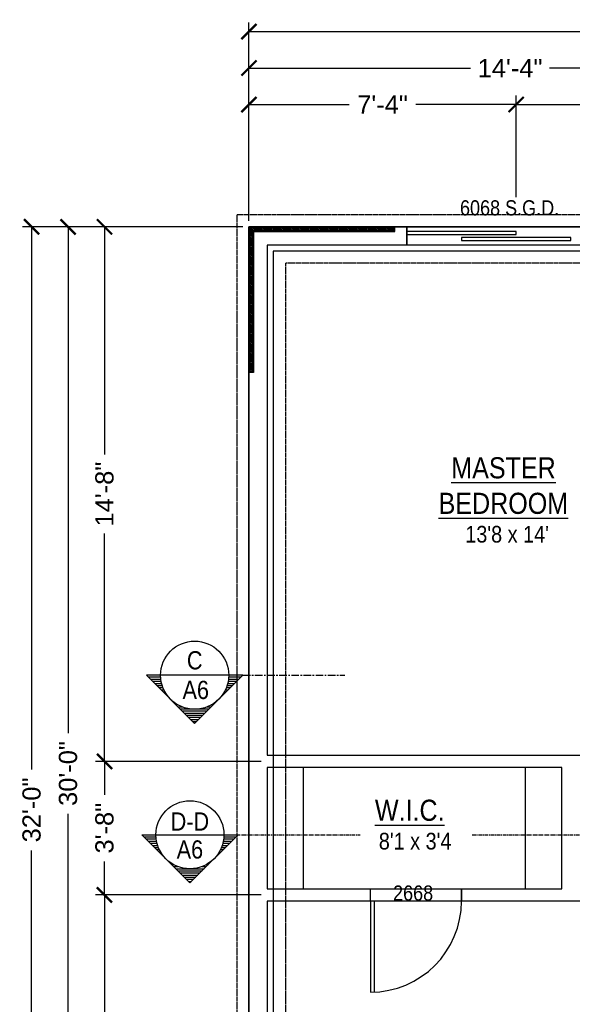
# Model space of a CAD drawing. Header units: millimetres. Extents: x -724 to 239, y -497 to 416.
# Tile 3 of 8: x -724 to -542, y 91 to 416. Entities that reach past the tile are written whole.
import ezdxf
from ezdxf.enums import TextEntityAlignment as Align

# ---------------------------------------------------------------- set-up
doc = ezdxf.new("R2010")
doc.units = ezdxf.units.MM
for name, pattern in [('CENTER', [2, 1.25, -0.25, 0.25, -0.25]), ('CENTERX2', [4, 2.5, -0.5, 0.5, -0.5]), ('xref-Bishop-Overland-08$0$DASHED2', [0.375, 0.25, -0.125])]:
    doc.linetypes.add(name, pattern=pattern)
for name, color, linetype in [('A-DIMS-1', 152, 'Continuous'), ('A-NOTE', 4, 'Continuous'), ('A-TEXT', 4, 'Continuous'), ('xref-Bishop-Overland-08$0$A-CASE-1', 3, 'Continuous'), ('xref-Bishop-Overland-08$0$A-FOOTPRINT', 5, 'Continuous'), ('xref-Bishop-Overland-08$0$A-HEADER', 30, 'Continuous'), ('xref-Bishop-Overland-08$0$A-OPENING', 1, 'Continuous'), ('xref-Bishop-Overland-08$0$A-WALL', 54, 'Continuous'), ('xref-Bishop-Overland-08$0$S-FOOTER', 9, 'xref-Bishop-Overland-08$0$DASHED2'), ('xref-Bishop-Overland-08$0$S-STEM-WALL', 8, 'Continuous')]:
    doc.layers.add(name, color=color, linetype=linetype)
doc.styles.get("Standard").update_dxf_attribs({"font": 'arial.ttf'})
doc.dimstyles.new('ARCHARR', dxfattribs={"dimscale": 32, "dimtxt": 0.1875, "dimasz": 0.15625, "dimexe": 0.09375, "dimexo": 0.0625, "dimgap": 0.09375, "dimtad": 0, "dimdec": 5, "dimzin": 3, "dimdsep": 46, "dimlunit": 4, "dimtxsty": 'Standard', "dimblk": 'ARCHTICK', "dimcen": 0.09375, "dimclrt": 4, "dimadec": 5, "dimazin": 0, "dimtfac": 0.75, "dimtdec": 5, "dimtix": 1, "dimtofl": 0, "dimtmove": 2, "dimatfit": 3, "dimldrblk": 'archarrow', "dimfxl": 1, "dimtolj": 1, "dimtzin": 3, "dimarcsym": 0})

# ---------------------------------------------------------------- blocks, each defined once
blk = doc.blocks.new('_ArchTick')
at = {"color": 0, "linetype": 'ByBlock', "const_width": 0.15}
blk.add_lwpolyline([(-0.5, -0.5), (0.5, 0.5)], dxfattribs=at)
blk = doc.blocks.new('*D112')
at = {"layer": 'A-DIMS-1', "color": 0, "lineweight": -2}
for p, q in [((-650.77, 347.37), (-711.34, 347.37)), ((-708.34, 347.37), (-708.34, 180.67)), ((-708.34, -12.63), (-708.34, 154.06)), ((-650.77, -12.63), (-711.34, -12.63))]:
    blk.add_line(p, q, dxfattribs=at)
at = {"layer": 'Defpoints', "color": 0}
for p in [(-708.34, 347.37), (-648.77, 347.37), (-648.77, -12.63)]:
    blk.add_point(p, dxfattribs=at)
at = {"layer": 'A-DIMS-1', "color": 0, "lineweight": -2, "xscale": 5, "yscale": 5, "zscale": 5}
for p, rotation in [((-708.34, 347.37), 90), ((-708.34, -12.63), 270)]:
    blk.add_blockref('_ArchTick', p, dxfattribs=dict(at, rotation=rotation))
at = {"layer": 'A-DIMS-1', "color": 4, "insert": (-708.34, 167.37), "char_height": 6, "attachment_point": 5, "rotation": 90}
blk.add_mtext('\\A1;30\'-0"', dxfattribs=at)
blk = doc.blocks.new('archarrow')
for p, q in [((0, 0), (-0.988, 0.858)), ((-0.086, 0), (-0.988, 0.757)), ((-0.172, 0), (-0.988, 0.659)), ((0, 0), (-1.739, 0)), ((-0.172, 0), (-0.988, -0.659)), ((-0.086, 0), (-0.988, -0.757)), ((0, 0), (-0.988, -0.858))]:
    blk.add_line(p, q)
blk = doc.blocks.new('*D114')
at = {"layer": 'A-DIMS-1', "color": 0, "lineweight": -2}
for p, q in [((-650.77, 347.37), (-723.34, 347.37)), ((-720.34, 347.37), (-720.34, 168.67)), ((-720.34, -36.63), (-720.34, 142.06)), ((-484.77, -36.63), (-723.34, -36.63))]:
    blk.add_line(p, q, dxfattribs=at)
at = {"layer": 'Defpoints', "color": 0}
for p in [(-648.77, 347.37), (-720.34, -36.63), (-482.77, -36.63)]:
    blk.add_point(p, dxfattribs=at)
at = {"layer": 'A-DIMS-1', "color": 0, "lineweight": -2, "xscale": 5, "yscale": 5, "zscale": 5}
for p, rotation in [((-720.34, 347.37), 90), ((-720.34, -36.63), 270)]:
    blk.add_blockref('_ArchTick', p, dxfattribs=dict(at, rotation=rotation))
at = {"layer": 'A-DIMS-1', "color": 4, "insert": (-720.34, 155.37), "char_height": 6, "attachment_point": 5, "rotation": 90}
blk.add_mtext('\\A1;32\'-0"', dxfattribs=at)
blk = doc.blocks.new('*D115')
at = {"layer": 'A-DIMS-1', "color": 0, "lineweight": -2}
for p, q in [((-644.77, 127.37), (-699.34, 127.37)), ((-696.34, 127.37), (-696.34, 70.39)), ((-696.34, -12.63), (-696.34, 44.34)), ((-650.77, -12.63), (-699.34, -12.63))]:
    blk.add_line(p, q, dxfattribs=at)
at = {"layer": 'Defpoints', "color": 0}
for p in [(-696.34, 127.37), (-642.77, 127.37), (-648.77, -12.63)]:
    blk.add_point(p, dxfattribs=at)
at = {"layer": 'A-DIMS-1', "color": 0, "lineweight": -2, "xscale": 5, "yscale": 5, "zscale": 5}
for p, rotation in [((-696.34, 127.37), 90), ((-696.34, -12.63), 270)]:
    blk.add_blockref('_ArchTick', p, dxfattribs=dict(at, rotation=rotation))
at = {"layer": 'A-DIMS-1', "color": 4, "insert": (-696.34, 57.37), "char_height": 6, "attachment_point": 5, "rotation": 90}
blk.add_mtext('\\A1;11\'-8"', dxfattribs=at)
blk = doc.blocks.new('*D116')
at = {"layer": 'A-DIMS-1', "color": 0, "lineweight": -2}
for p, q in [((-644.77, 171.37), (-699.34, 171.37)), ((-696.34, 171.37), (-696.34, 160.34)), ((-696.34, 127.37), (-696.34, 138.39)), ((-644.77, 127.37), (-699.34, 127.37))]:
    blk.add_line(p, q, dxfattribs=at)
at = {"layer": 'Defpoints', "color": 0}
for p in [(-696.34, 171.37), (-642.77, 171.37), (-642.77, 127.37)]:
    blk.add_point(p, dxfattribs=at)
at = {"layer": 'A-DIMS-1', "color": 0, "lineweight": -2, "xscale": 5, "yscale": 5, "zscale": 5}
for p, rotation in [((-696.34, 171.37), 90), ((-696.34, 127.37), 270)]:
    blk.add_blockref('_ArchTick', p, dxfattribs=dict(at, rotation=rotation))
at = {"layer": 'A-DIMS-1', "color": 4, "insert": (-696.34, 149.37), "char_height": 6, "attachment_point": 5, "rotation": 90}
blk.add_mtext('\\A1;3\'-8"', dxfattribs=at)
blk = doc.blocks.new('*D117')
at = {"layer": 'A-DIMS-1', "color": 0, "lineweight": -2}
for p, q in [((-650.77, 347.37), (-699.34, 347.37)), ((-696.34, 347.37), (-696.34, 272.39)), ((-696.34, 171.37), (-696.34, 246.34)), ((-644.77, 171.37), (-699.34, 171.37))]:
    blk.add_line(p, q, dxfattribs=at)
at = {"layer": 'Defpoints', "color": 0}
for p in [(-696.34, 347.37), (-648.77, 347.37), (-642.77, 171.37)]:
    blk.add_point(p, dxfattribs=at)
at = {"layer": 'A-DIMS-1', "color": 0, "lineweight": -2, "xscale": 5, "yscale": 5, "zscale": 5}
for p, rotation in [((-696.34, 347.37), 90), ((-696.34, 171.37), 270)]:
    blk.add_blockref('_ArchTick', p, dxfattribs=dict(at, rotation=rotation))
at = {"layer": 'A-DIMS-1', "color": 4, "insert": (-696.34, 259.37), "char_height": 6, "attachment_point": 5, "rotation": 90}
blk.add_mtext('\\A1;14\'-8"', dxfattribs=at)
blk = doc.blocks.new('*D121')
at = {"layer": 'A-DIMS-1', "color": 0, "lineweight": -2}
for p, q in [((-648.77, 349.37), (-648.77, 402.64)), ((-476.77, 345.37), (-476.77, 402.64)), ((-648.77, 399.64), (-575.8, 399.64)), ((-476.77, 399.64), (-549.75, 399.64))]:
    blk.add_line(p, q, dxfattribs=at)
at = {"layer": 'Defpoints', "color": 0}
for p in [(-648.77, 399.64), (-648.77, 347.37), (-476.77, 343.37)]:
    blk.add_point(p, dxfattribs=at)
at = {"layer": 'A-DIMS-1', "color": 0, "lineweight": -2, "xscale": 5, "yscale": 5, "zscale": 5, "rotation": 180}
blk.add_blockref('_ArchTick', (-648.77, 399.64), dxfattribs=at)
at = {"layer": 'A-DIMS-1', "color": 0, "lineweight": -2, "xscale": 5, "yscale": 5, "zscale": 5}
blk.add_blockref('_ArchTick', (-476.77, 399.64), dxfattribs=at)
at = {"layer": 'A-DIMS-1', "color": 4, "insert": (-562.77, 399.64), "char_height": 6, "attachment_point": 5}
blk.add_mtext('\\A1;14\'-4"', dxfattribs=at)
blk = doc.blocks.new('*D126')
at = {"layer": 'A-DIMS-1', "color": 0, "lineweight": -2}
for p, q in [((-560.77, 357.12), (-560.77, 390.64)), ((-476.77, 345.37), (-476.77, 390.64)), ((-560.77, 387.64), (-529.72, 387.64)), ((-476.77, 387.64), (-507.82, 387.64))]:
    blk.add_line(p, q, dxfattribs=at)
at = {"layer": 'Defpoints', "color": 0}
for p in [(-560.77, 387.64), (-560.77, 355.12), (-476.77, 343.37)]:
    blk.add_point(p, dxfattribs=at)
at = {"layer": 'A-DIMS-1', "color": 0, "lineweight": -2, "xscale": 5, "yscale": 5, "zscale": 5, "rotation": 180}
blk.add_blockref('_ArchTick', (-560.77, 387.64), dxfattribs=at)
at = {"layer": 'A-DIMS-1', "color": 0, "lineweight": -2, "xscale": 5, "yscale": 5, "zscale": 5}
blk.add_blockref('_ArchTick', (-476.77, 387.64), dxfattribs=at)
at = {"layer": 'A-DIMS-1', "color": 4, "insert": (-518.77, 387.64), "char_height": 6, "attachment_point": 5}
blk.add_mtext('\\A1;7\'-0"', dxfattribs=at)
blk = doc.blocks.new('*D127')
at = {"layer": 'A-DIMS-1', "color": 0, "lineweight": -2}
for p, q in [((-648.77, 349.37), (-648.77, 390.64)), ((-560.77, 357.12), (-560.77, 390.64)), ((-648.77, 387.64), (-615.72, 387.64)), ((-560.77, 387.64), (-593.82, 387.64))]:
    blk.add_line(p, q, dxfattribs=at)
at = {"layer": 'Defpoints', "color": 0}
for p in [(-648.77, 387.64), (-560.77, 355.12), (-648.77, 347.37)]:
    blk.add_point(p, dxfattribs=at)
at = {"layer": 'A-DIMS-1', "color": 0, "lineweight": -2, "xscale": 5, "yscale": 5, "zscale": 5, "rotation": 180}
blk.add_blockref('_ArchTick', (-648.77, 387.64), dxfattribs=at)
at = {"layer": 'A-DIMS-1', "color": 0, "lineweight": -2, "xscale": 5, "yscale": 5, "zscale": 5}
blk.add_blockref('_ArchTick', (-560.77, 387.64), dxfattribs=at)
at = {"layer": 'A-DIMS-1', "color": 4, "insert": (-604.77, 387.64), "char_height": 6, "attachment_point": 5}
blk.add_mtext('\\A1;7\'-4"', dxfattribs=at)
blk = doc.blocks.new('*D128')
at = {"layer": 'A-DIMS-1', "color": 0, "lineweight": -2}
for p, q in [((-648.77, 349.37), (-648.77, 414.64)), ((47.23, 349.37), (47.23, 414.64)), ((-648.77, 411.64), (-314.08, 411.64)), ((47.23, 411.64), (-287.47, 411.64))]:
    blk.add_line(p, q, dxfattribs=at)
at = {"layer": 'Defpoints', "color": 0}
for p in [(-648.77, 411.64), (-648.77, 347.37), (47.23, 347.37)]:
    blk.add_point(p, dxfattribs=at)
at = {"layer": 'A-DIMS-1', "color": 0, "lineweight": -2, "xscale": 5, "yscale": 5, "zscale": 5, "rotation": 180}
blk.add_blockref('_ArchTick', (-648.77, 411.64), dxfattribs=at)
at = {"layer": 'A-DIMS-1', "color": 0, "lineweight": -2, "xscale": 5, "yscale": 5, "zscale": 5}
blk.add_blockref('_ArchTick', (47.23, 411.64), dxfattribs=at)
at = {"layer": 'A-DIMS-1', "color": 4, "insert": (-300.77, 411.64), "char_height": 6, "attachment_point": 5}
blk.add_mtext('\\A1;58\'-0"', dxfattribs=at)

msp = doc.modelspace()

# ---------------------------------------------------------------- hatches: boundary and pattern name
at = {"layer": 'A-DIMS-1'}
h = msp.add_hatch(dxfattribs=at)
h.set_pattern_fill('ANSI31', color=256, scale=3, style=0)
h.set_pattern_definition([(135, (47.22707, -1673.55493), (0.26516504, 0.26516504), [])])
h.paths.add_polyline_path([(-648.772926, 347.367132), (-600.772926, 347.367132), (-600.772926, 345.867132), (-647.272926, 345.867132)])
h.paths.add_polyline_path([(-648.772926, 347.367132), (-647.272926, 345.867132), (-647.272926, 299.367132), (-648.772926, 299.367132)])

# ---------------------------------------------------------------- linework, layer by layer
for p, q in [((-600.772926, 347.367132), (-648.772926, 347.367132)), ((-648.772926, 347.367132), (-648.772926, 299.367132))]:
    msp.add_line(p, q, dxfattribs=at)
at = {"layer": 'A-DIMS-1', "linetype": 'CENTER'}
for p, q in [((-656.992311, 147.196755), (-612.149612, 147.196755)), ((-575.200944, 147.196755), (-524.271694, 147.196755))]:
    msp.add_line(p, q, dxfattribs=at)
at = {"layer": 'A-DIMS-1'}
for points in [[(-648.772926, 347.367132), (-647.272926, 345.867132), (-647.272926, 299.367132), (-648.772926, 299.367132)], [(-647.272926, 345.867132), (-600.772926, 345.867132), (-600.772926, 347.367132)]]:
    msp.add_lwpolyline(points, dxfattribs=at)
at = {"layer": 'A-NOTE'}
for p, q in [((-677.865511, 199.732183), (-682.509961, 199.732183)), ((-677.843747, 199.033899), (-681.811677, 199.033899)), ((-677.778198, 198.335616), (-681.113394, 198.335616)), ((-655.440124, 199.732183), (-677.865511, 199.732183)), ((-652.192241, 198.335616), (-655.527436, 198.335616)), ((-651.493957, 199.033899), (-655.461888, 199.033899)), ((-650.795674, 199.732183), (-655.440124, 199.732183)), ((-677.668084, 197.637332), (-680.41511, 197.637332)), ((-677.512049, 196.939049), (-679.716827, 196.939049)), ((-677.308074, 196.240765), (-679.018543, 196.240765)), ((-677.053342, 195.542482), (-678.32026, 195.542482)), ((-676.744007, 194.844198), (-677.621976, 194.844198)), ((-655.683659, 194.844198), (-656.561628, 194.844198)), ((-654.985375, 195.542482), (-656.252293, 195.542482)), ((-654.287092, 196.240765), (-655.99756, 196.240765)), ((-653.588808, 196.939049), (-655.793586, 196.939049)), ((-652.890525, 197.637332), (-655.637551, 197.637332)), ((-676.37486, 194.145914), (-676.923692, 194.145914)), ((-675.938769, 193.447631), (-676.225409, 193.447631)), ((-675.425759, 192.749347), (-675.527125, 192.749347)), ((-674.821349, 192.051064), (-674.828842, 192.051064)), ((-674.103328, 191.35278), (-674.130558, 191.35278)), ((-659.175077, 191.35278), (-659.202307, 191.35278)), ((-658.476793, 192.051064), (-658.484286, 192.051064)), ((-657.77851, 192.749347), (-657.879876, 192.749347)), ((-657.080226, 193.447631), (-657.366865, 193.447631)), ((-656.381942, 194.145914), (-656.930775, 194.145914)), ((-673.234619, 190.654497), (-673.432275, 190.654497)), ((-672.144166, 189.956213), (-672.733991, 189.956213)), ((-670.654631, 189.257929), (-672.035707, 189.257929)), ((-661.968211, 188.559646), (-671.337424, 188.559646)), ((-661.269927, 189.257929), (-662.651003, 189.257929)), ((-660.571644, 189.956213), (-661.161468, 189.956213)), ((-659.87336, 190.654497), (-660.071016, 190.654497)), ((-662.666494, 187.861362), (-670.63914, 187.861362)), ((-663.364778, 187.163079), (-669.940857, 187.163079)), ((-664.063062, 186.464795), (-669.242573, 186.464795)), ((-664.761345, 185.766512), (-668.54429, 185.766512)), ((-665.459629, 185.068228), (-667.846006, 185.068228)), ((-666.157912, 184.369945), (-667.147722, 184.369945)), ((-684.062148, 147.196755), (-679.417699, 147.196755)), ((-683.363865, 146.498472), (-679.395934, 146.498472)), ((-679.417699, 147.196755), (-656.992311, 147.196755)), ((-657.014075, 146.498472), (-653.046145, 146.498472)), ((-656.992311, 147.196755), (-652.347861, 147.196755)), ((-682.665581, 145.800188), (-679.330386, 145.800188)), ((-681.967298, 145.101905), (-679.220272, 145.101905)), ((-681.269014, 144.403621), (-679.064236, 144.403621)), ((-680.570731, 143.705337), (-678.860262, 143.705337)), ((-679.872447, 143.007054), (-678.605529, 143.007054)), ((-657.804481, 143.007054), (-656.537563, 143.007054)), ((-657.549748, 143.705337), (-655.839279, 143.705337)), ((-657.345774, 144.403621), (-655.140996, 144.403621)), ((-657.189738, 145.101905), (-654.442712, 145.101905)), ((-657.079624, 145.800188), (-653.744428, 145.800188)), ((-679.174163, 142.30877), (-678.296194, 142.30877)), ((-678.47588, 141.610487), (-677.927047, 141.610487)), ((-677.777596, 140.912203), (-677.490957, 140.912203)), ((-677.079313, 140.21392), (-676.977947, 140.21392)), ((-676.381029, 139.515636), (-676.373536, 139.515636)), ((-660.036473, 139.515636), (-660.028981, 139.515636)), ((-659.432063, 140.21392), (-659.330697, 140.21392)), ((-658.919053, 140.912203), (-658.632413, 140.912203)), ((-658.482963, 141.610487), (-657.93413, 141.610487)), ((-658.113815, 142.30877), (-657.235846, 142.30877)), ((-675.682746, 138.817352), (-675.655516, 138.817352)), ((-674.984462, 138.119069), (-674.786806, 138.119069)), ((-674.286178, 137.420785), (-673.696354, 137.420785)), ((-673.587895, 136.722502), (-672.206819, 136.722502)), ((-664.203191, 136.722502), (-662.822115, 136.722502)), ((-662.713656, 137.420785), (-662.123831, 137.420785)), ((-661.623203, 138.119069), (-661.425548, 138.119069)), ((-660.754494, 138.817352), (-660.727264, 138.817352)), ((-672.889611, 136.024218), (-663.520398, 136.024218)), ((-672.191328, 135.325935), (-664.218682, 135.325935)), ((-671.493044, 134.627651), (-664.916966, 134.627651)), ((-670.794761, 133.929368), (-665.615249, 133.929368)), ((-670.096477, 133.231084), (-666.313533, 133.231084)), ((-669.398194, 132.5328), (-667.011816, 132.5328)), ((-668.69991, 131.834517), (-667.7101, 131.834517))]:
    msp.add_line(p, q, dxfattribs=at)
at = {"layer": 'A-NOTE', "linetype": 'CENTERX2'}
msp.add_line((-650.795674, 199.732183), (-617.219835, 199.732183), dxfattribs=at)
at = {"layer": 'A-NOTE'}
for points in [[(-682.509961, 199.732183), (-666.652817, 183.875039), (-650.795674, 199.732183)], [(-652.347861, 147.196755), (-668.205005, 131.339612), (-684.062148, 147.196755)]]:
    msp.add_lwpolyline(points, dxfattribs=at)
for centre in [(-666.652817, 199.732183), (-668.205005, 147.196755)]:
    msp.add_circle(centre, 11.212694, dxfattribs=at)
at = {"layer": 'xref-Bishop-Overland-08$0$A-CASE-1'}
for p, q in [((-630.772926, 129.367132), (-630.772926, 169.367132)), ((-557.772926, 169.367132), (-557.772926, 129.367132))]:
    msp.add_line(p, q, dxfattribs=at)
at = {"layer": 'xref-Bishop-Overland-08$0$A-FOOTPRINT'}
msp.add_lwpolyline([(47.227074, 39.367132), (47.227074, 347.367132), (-194.772926, 347.367132), (-194.772926, 347.367132), (-246.772926, 347.367132), (-246.772926, 347.367132), (-648.772926, 347.367132), (-648.772926, -12.632868), (-482.772926, -12.632868), (-482.772926, -36.632868), (-332.772926, -36.632868), (-332.772926, -12.632868), (-304.772926, -12.632868), (-304.772926, 39.367132), (-218.772926, 39.367132), (-149.014459, 39.367132)], close=True, dxfattribs=at)
at = {"layer": 'xref-Bishop-Overland-08$0$A-HEADER'}
for points in [[(-524.772926, 341.367132), (-596.772926, 341.367132), (-596.772926, 347.367132), (-524.772926, 347.367132)], [(-578.772926, 125.367132), (-608.772926, 125.367132), (-608.772926, 129.367132), (-578.772926, 129.367132)]]:
    msp.add_lwpolyline(points, close=True, dxfattribs=at)
at = {"layer": 'xref-Bishop-Overland-08$0$A-OPENING'}
for p, q in [((-524.772926, 347.367132), (-596.772926, 347.367132)), ((-596.772926, 347.367132), (-596.772926, 341.367132)), ((-560.772926, 345.867132), (-596.772926, 345.867132)), ((-596.772926, 345.867132), (-596.772926, 344.867132)), ((-596.772926, 344.867132), (-560.772926, 344.867132)), ((-542.772926, 343.867132), (-578.772926, 343.867132)), ((-578.772926, 343.867132), (-578.772926, 342.867132)), ((-560.772926, 344.867132), (-560.772926, 345.867132)), ((-542.772926, 342.867132), (-542.772926, 343.867132)), ((-578.772926, 342.867132), (-542.772926, 342.867132)), ((-608.772926, 125.367132), (-608.772926, 129.367132)), ((-578.772926, 125.367132), (-578.772926, 129.367132)), ((-608.772926, 125.367132), (-608.772926, 95.367132)), ((-607.397926, 125.367132), (-608.772926, 125.367132)), ((-607.397926, 95.367132), (-607.397926, 125.367132))]:
    msp.add_line(p, q, dxfattribs=at)
msp.add_arc((-608.772926, 125.367132), 30, 270, 0, dxfattribs=at)
at = {"layer": 'xref-Bishop-Overland-08$0$A-WALL'}
for p, q in [((-648.772926, -12.632868), (-648.772926, 347.367132)), ((-648.772926, 347.367132), (-596.772926, 347.367132)), ((-642.772926, 341.367132), (-642.772926, 173.367132)), ((-596.772926, 341.367132), (-642.772926, 341.367132)), ((-642.772926, 173.367132), (-512.272926, 173.367132)), ((-545.772926, 169.367132), (-642.772926, 169.367132)), ((-642.772926, 169.367132), (-642.772926, 129.367132)), ((-545.772926, 129.367132), (-545.772926, 169.367132)), ((-642.772926, 129.367132), (-608.772926, 129.367132)), ((-578.772926, 129.367132), (-545.772926, 129.367132)), ((-642.772926, 125.367132), (-642.772926, -6.632868)), ((-608.772926, 125.367132), (-642.772926, 125.367132)), ((-514.272926, 125.367132), (-578.772926, 125.367132))]:
    msp.add_line(p, q, dxfattribs=at)
at = {"layer": 'xref-Bishop-Overland-08$0$S-FOOTER'}
for p, q in [((-636.772926, 335.367132), (-636.772926, -0.632868)), ((35.227074, 335.367132), (-636.772926, 335.367132))]:
    msp.add_line(p, q, dxfattribs=at)
for points in [[(51.227074, 181.367132), (51.227074, 351.367132), (-190.772926, 351.367132), (-190.772926, 351.367132), (-250.772926, 351.367132), (-250.772926, 351.367132), (-652.772926, 351.367132), (-652.772926, 181.367132)], [(-652.772926, 181.367132), (-652.772926, -16.632868), (-486.772926, -16.632868), (-486.772926, -40.632868), (-328.772926, -40.632868), (-328.772926, -16.632868), (-300.772926, -16.632868), (-300.772926, 35.367132)]]:
    msp.add_lwpolyline(points, dxfattribs=at)
at = {"layer": 'xref-Bishop-Overland-08$0$S-STEM-WALL'}
for points in [[(-530.772926, 347.367132), (-648.772926, 347.367132), (-648.772926, -12.632868), (-482.772926, -12.632868), (-482.772926, -36.632868), (-332.772926, -36.632868), (-332.772926, -12.632868), (-304.772926, -12.632868), (-304.772926, 39.367132), (-218.772926, 39.367132), (-218.772926, -216.632868), (47.227074, -216.632868), (47.227074, -12.632868)], [(-202.772926, 339.367132), (-640.772926, 339.367132), (-640.772926, -4.632868), (-474.772926, -4.632868), (-474.772926, -28.632868), (-340.772926, -28.632868), (-340.772926, -4.632868), (-312.772926, -4.632868), (-312.772926, 47.367132), (-210.772926, 47.367132)]]:
    msp.add_lwpolyline(points, dxfattribs=at)

# ---------------------------------------------------------------- texts
at = {"layer": 'A-NOTE', "width": 0.85}
for s, height, p in [('%%uMASTER', 6.953126, (-564.932933, 268.020409)), ('%%uBEDROOM', 6.953126, (-564.975773, 256.329898)), ("13'8 x 14'", 5.5, (-563.750332, 246.156555)), ('C', 6, (-666.639772, 204.637068)), ('A6', 6, (-666.288048, 194.892387)), ('%%uW.I.C.', 6.953126, (-595.818278, 155.26399)), ('D-D', 6, (-668.21805, 151.561054)), ("8'1 x 3'4", 5.5, (-594.045231, 145.090648)), ('A6', 6, (-668.21805, 142.35696))]:
    msp.add_text(s, height=height, dxfattribs=at).set_placement(p, align=Align.MIDDLE_CENTER)
at = {"layer": 'A-TEXT', "width": 0.85}
for s, p in [('6068 S.G.D.', (-562.932887, 353.619432)), ('2668', (-594.708041, 127.998012))]:
    msp.add_text(s, height=5, dxfattribs=at).set_placement(p, align=Align.MIDDLE_CENTER)

# ---------------------------------------------------------------- dimensions: what is measured, and where the dimension line sits
at = {"layer": 'A-DIMS-1'}
for base, p1, p2, angle, picture, middle in [((-648.772926, 411.640127), (47.227074, 347.367132), (-648.772926, 347.367132), 180, '*D128', (-300.772926, 411.640127)), ((-648.772926, 399.640127), (-476.772926, 343.367132), (-648.772926, 347.367132), 180, '*D121', (-562.772926, 399.640127)), ((-648.772926, 387.640127), (-560.772926, 355.117221), (-648.772926, 347.367132), 180, '*D127', (-604.772926, 387.640127)), ((-560.772926, 387.640127), (-476.772926, 343.367132), (-560.772926, 355.117221), 180, '*D126', (-518.772926, 387.640127)), ((-720.340013, -36.632868), (-648.772926, 347.367132), (-482.772926, -36.632868), 90, '*D114', (-720.340013, 155.367132)), ((-708.340013, 347.367132), (-648.772926, -12.632868), (-648.772926, 347.367132), 90, '*D112', (-708.340013, 167.367132)), ((-696.340013, 347.367132), (-642.772926, 171.367132), (-648.772926, 347.367132), 90, '*D117', (-696.340013, 259.367132)), ((-696.340013, 171.367132), (-642.772926, 127.367132), (-642.772926, 171.367132), 90, '*D116', (-696.340013, 149.367132)), ((-696.340013, 127.367132), (-648.772926, -12.632868), (-642.772926, 127.367132), 90, '*D115', (-696.340013, 57.367132))]:
    dim = msp.add_linear_dim(base=base, p1=p1, p2=p2, angle=angle, dimstyle='ARCHARR', dxfattribs=at)
    dim.commit()
    dim.dimension.update_dxf_attribs({"geometry": picture, "text_midpoint": middle})

doc.saveas('drawing.dxf')
